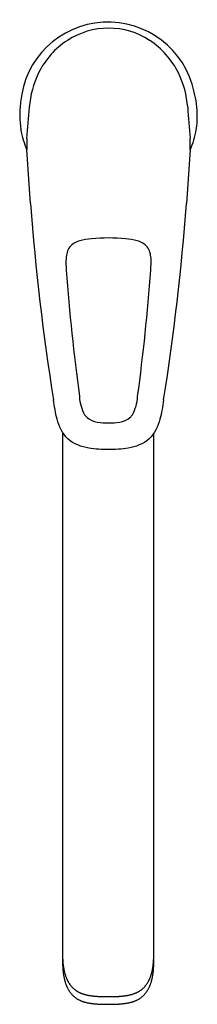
# Model space of a CAD drawing. Header units: millimetres. Extents: x -26 to 26, y -265 to 27.
import ezdxf

# ---------------------------------------------------------------- set-up
doc = ezdxf.new("R2010")
doc.units = ezdxf.units.MM
doc.header["$MEASUREMENT"] = 0
doc.layers.add('PLANNING', color=1, linetype='Continuous')

# ---------------------------------------------------------------- blocks, each defined once
blk = doc.blocks.new('83200000_t')
at = {"layer": 'PLANNING'}
for p, q in [((-25.85, -5.86), (-25.85, -5.84)), ((-22.96, -27.7), (-24.03, -11.83)), ((24.23, -11.82), (23.16, -27.7)), ((-8.51, -84.79), (-8.5, -84.89)), ((8.7, -84.89), (8.71, -84.79)), ((-13.5, -95.46), (-13.5, -248.53)), ((13.49, -250.53), (13.5, -95.77))]:
    blk.add_line(p, q, dxfattribs=at)
for centre, radius, start, end in [((0, 0), 26, 11.7505, 174.9972), ((0.19, 1.7), 22.5, 90.228, 122.8739), ((0.19, 2.28), 21.92, 56.6775, 90.228), ((0.98, 0.47), 23.97, 122.8739, 154.0486), ((-1.1, 0.19), 24.38, 26.2197, 56.8595), ((4.7, -1.34), 28.11, 154.0486, 175.6586), ((-3.84, -1.16), 27.44, 4.0739, 26.2197), ((-4.38, -2.1), 30.74, 0.4909, 13.9225), ((0.29, -1.42), 26.45, 171.9809, 180.9004), ((-763.84, 53.53), 742.39, 355.21204, 355.92611), ((764.04, 53.53), 742.39, 184.07389, 184.78796), ((7.19, -1.31), 33.35, 180.9004, 187.7962), ((2.59, -2.04), 23.76, 350.7634, 0.4909), ((-0.98, -1.54), 25.24, 189.8401, 204.046), ((-4.26, -10.09), 19.84, 175.212, 185.0036), ((3.1, -2.12), 23.25, 335.3424, 350.7634), ((4.46, -10.09), 19.84, 354.9964, 4.788), ((696.64, 26.44), 721.64, 184.30246, 188.95246), ((-695.14, 26.29), 720.33, 351.04331, 355.70178), ((0.1, -90.86), 52.95, 84.5204, 95.4794), ((600.06, -2.76), 614.08, 184.17216, 187.67647), ((-575.47, -5.29), 589.57, 352.25067, 355.90071), ((4.23, -84.19), 12.75, 183.1355, 208.408), ((-4.03, -84.19), 12.75, 331.5917, 356.8648), ((-3.25, -87.66), 4.55, 214.8096, 228.685), ((3.45, -87.66), 4.55, 311.3083, 325.1904)]:
    blk.add_arc(centre, radius, start, end, dxfattribs=at)
for points, knots in [([(-11.35, -40.56), (-12.11, -41.52), (-12.38, -42.71), (-12.56, -45.04), (-12.47, -46.3), (-12.39, -47.44)], [237.990877, 237.990877, 237.990877, 237.990877, 241.697856, 241.697856, 245.249369, 245.249369, 245.249369, 245.249369]), ([(-4.96, -38.15), (-6.09, -38.26), (-7.31, -38.41), (-9.54, -39.08), (-10.6, -39.61), (-11.35, -40.56)], [230.852818, 230.852818, 230.852818, 230.852818, 234.352597, 234.352597, 237.990877, 237.990877, 237.990877, 237.990877]), ([(11.55, -40.56), (10.8, -39.61), (9.74, -39.08), (7.51, -38.41), (6.29, -38.26), (5.16, -38.15)], [213.586737, 213.586737, 213.586737, 213.586737, 217.225017, 217.225017, 220.724796, 220.724796, 220.724796, 220.724796]), ([(12.59, -47.44), (12.67, -46.3), (12.76, -45.04), (12.58, -42.71), (12.31, -41.52), (11.55, -40.56)], [206.328246, 206.328246, 206.328246, 206.328246, 209.879759, 209.879759, 213.586737, 213.586737, 213.586737, 213.586737]), ([(-11.92, -97.39), (-13.63, -95.82), (-14.52, -93.73), (-15.6, -89.76), (-15.91, -87.72), (-16.21, -85.86)], [732.422244, 732.422244, 732.422244, 732.422244, 739.343287, 739.343287, 745.124772, 745.124772, 745.124772, 745.124772]), ([(16.41, -85.86), (16.11, -87.72), (15.8, -89.76), (14.72, -93.73), (13.83, -95.82), (12.12, -97.39)], [694.066168, 694.066168, 694.066168, 694.066168, 699.847691, 699.847691, 706.768734, 706.768734, 706.768734, 706.768734]), ([(-6.25, -91.08), (-5.4, -91.83), (-4.31, -92.2), (-2.15, -92.61), (-0.98, -92.67), (0.1, -92.67)], [289.775734, 289.775734, 289.775734, 289.775734, 293.200331, 293.200331, 296.516474, 296.516474, 296.516474, 296.516474]), ([(0.1, -92.67), (1.18, -92.67), (2.35, -92.61), (4.51, -92.2), (5.6, -91.83), (6.45, -91.08)], [296.516474, 296.516474, 296.516474, 296.516474, 299.83238, 299.83238, 303.256669, 303.256669, 303.256669, 303.256669]), ([(0.1, -100.55), (-1.81, -100.55), (-3.85, -100.45), (-7.96, -99.72), (-10.19, -98.97), (-11.92, -97.39)], [719.595509, 719.595509, 719.595509, 719.595509, 725.43932, 725.43932, 732.422244, 732.422244, 732.422244, 732.422244]), ([(12.12, -97.39), (10.39, -98.97), (8.16, -99.72), (4.05, -100.45), (2.01, -100.55), (0.1, -100.55)], [706.768734, 706.768734, 706.768734, 706.768734, 713.751662, 713.751662, 719.595509, 719.595509, 719.595509, 719.595509])]:
    blk.add_open_spline(points, degree=3, knots=knots, dxfattribs=at)
for points in [[(-13.5, -248.53), (-13.5, -249.7), (-13.46, -252.03), (-13.18, -254.35), (-12.58, -256.62), (-11.55, -258.72), (-9.98, -260.48), (-7.92, -261.61), (-5.65, -262.19), (-3.33, -262.43), (-1, -262.52), (1.34, -262.51), (3.67, -262.41), (5.99, -262.13), (8.24, -261.48), (10.25, -260.26), (11.73, -258.43), (12.7, -256.29), (13.24, -254.02), (13.47, -251.69), (13.49, -250.53)], [(-13.49, -250.63), (-13.5, -251.86), (-13.45, -254.32), (-13.14, -256.75), (-12.48, -259.12), (-11.32, -261.3), (-9.56, -263.05), (-7.32, -264.08), (-4.9, -264.57), (-2.45, -264.75), (0, -264.79), (2.45, -264.75), (4.9, -264.57), (7.32, -264.08), (9.56, -263.05), (11.32, -261.3), (12.48, -259.12), (13.14, -256.75), (13.45, -254.32), (13.5, -251.86), (13.49, -250.63)]]:
    blk.add_open_spline(points, degree=2, dxfattribs=at)

msp = doc.modelspace()

# ---------------------------------------------------------------- block references
msp.add_blockref('83200000_t', (0, 0))

doc.saveas('drawing.dxf')
